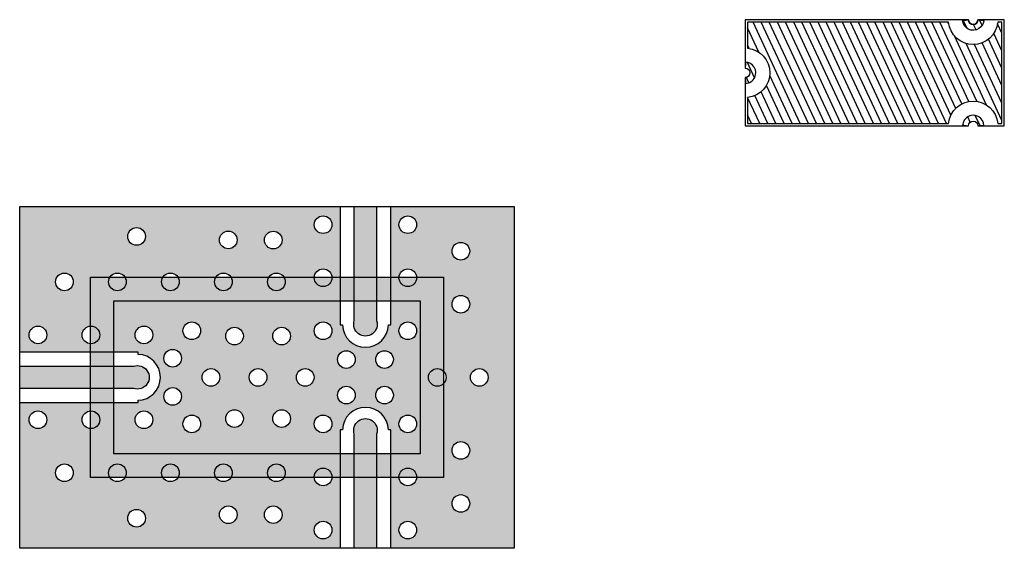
# Model space of a CAD drawing. Header units: inches. Extents: x 1.726 to 2.562, y 2.138 to 2.586.
import ezdxf

# ---------------------------------------------------------------- set-up
doc = ezdxf.new("R2010")
doc.units = ezdxf.units.IN
doc.header["$MEASUREMENT"] = 0
for name, color, linetype in [('BOTTOM SELECTIVE', 23, 'Continuous'), ('BOTTOM SELECTIVE HATCH', 23, 'Continuous'), ('PWB', 136, 'Continuous'), ('PWB DRILL', 150, 'Continuous'), ('PWB SOLDER DAM TOP', 114, 'Continuous'), ('PWB SOLDER DAM TOP HATCH', 114, 'Continuous'), ('PWB TOP', 41, 'Continuous'), ('PWB TOP HATCH', 41, 'Continuous'), ('SUBSTRATE', 122, 'Continuous')]:
    doc.layers.add(name, color=color, linetype=linetype)
doc.layers.get('0').off()

# ---------------------------------------------------------------- blocks, each defined once
blk = doc.blocks.new('09692A')
at = {"layer": 'BOTTOM SELECTIVE HATCH', "ltscale": 0.1, "transparency": 33554687}
h = blk.add_hatch(dxfattribs=at)
h.set_pattern_fill('ANSI31', color=256, scale=0.05, angle=250, style=0)
h.set_pattern_definition([(295, (2.305680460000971, -4.302977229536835), (0.0056644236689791, 0.0026413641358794), [])])
edge = h.paths.add_edge_path()
edge.add_arc((0.1952000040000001, 0.0915999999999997), 0.0089999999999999, 181.9102131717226, 302.9867070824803, ccw=False)
edge.add_line((0.1862050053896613, 0.0912999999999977), (0.1892000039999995, 0.0912999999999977))
edge.add_line((0.1892000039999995, 0.0912999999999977), (0.1892000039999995, 0.0915999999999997))
edge.add_line((0.1892000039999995, 0.0915999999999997), (0.1912000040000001, 0.0915999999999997))
edge.add_arc((0.1952000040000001, 0.0915999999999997), 0.004, 180, 360)
edge.add_line((0.1992000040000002, 0.0915999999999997), (0.2012000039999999, 0.091599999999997))
edge.add_line((0.2012000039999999, 0.091599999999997), (0.2012000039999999, 0.0912999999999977))
edge.add_line((0.2012000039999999, 0.0912999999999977), (0.204195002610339, 0.0912999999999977))
edge.add_arc((0.1952000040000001, 0.0915999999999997), 0.0089999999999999, 302.9867070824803, 358.08978682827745, ccw=False)
edge = h.paths.add_edge_path()
edge.add_arc((0.1952000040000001, 0.0015999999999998), 0.0089999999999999, 57.0132929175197, 178.0897868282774)
edge.add_line((0.1862050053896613, 0.0019000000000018), (0.1892000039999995, 0.0019000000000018))
edge.add_line((0.1892000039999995, 0.0019000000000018), (0.1892000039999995, 0.0015999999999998))
edge.add_line((0.1892000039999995, 0.0015999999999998), (0.1912000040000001, 0.0015999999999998))
edge.add_arc((0.1952000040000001, 0.0015999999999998), 0.004, 0, 180, ccw=False)
edge.add_line((0.1992000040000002, 0.0015999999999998), (0.2012000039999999, 0.0016000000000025))
edge.add_line((0.2012000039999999, 0.0016000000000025), (0.2012000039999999, 0.0019000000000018))
edge.add_line((0.2012000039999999, 0.0019000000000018), (0.204195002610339, 0.0019000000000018))
edge.add_arc((0.1952000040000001, 0.0015999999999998), 0.0089999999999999, 1.910213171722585, 57.01329291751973)
edge = h.paths.add_edge_path()
edge.add_line((0.0019000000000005, 0.0555949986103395), (0.0019000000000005, 0.0526))
edge.add_line((0.0019000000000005, 0.0526), (0.0016000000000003, 0.0526))
edge.add_line((0.0016000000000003, 0.0526), (0.0016000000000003, 0.0506000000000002))
edge.add_arc((0.0016000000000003, 0.0465999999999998), 0.0040000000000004, -90, 90, ccw=False)
edge.add_line((0.0016000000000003, 0.0425999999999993), (0.0016000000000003, 0.0405999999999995))
edge.add_line((0.0016000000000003, 0.0405999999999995), (0.0019000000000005, 0.0405999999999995))
edge.add_line((0.0019000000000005, 0.0405999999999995), (0.0019000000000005, 0.037605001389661))
edge.add_arc((0.0016000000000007, 0.0465999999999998), 0.0089999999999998, 271.910213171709, 334.3207113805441)
edge.add_arc((0.0016000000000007, 0.0466000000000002), 0.0090000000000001, 334.3207113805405, 448.0897868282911)
edge = h.paths.add_edge_path()
edge.add_arc((0.1952000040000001, 0.0916000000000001), 0.021, 185.4650237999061, 354.5349762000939, ccw=False)
edge.add_line((0.1742954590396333, 0.0895999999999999), (0.0036, 0.0895999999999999))
edge.add_line((0.0036, 0.0895999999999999), (0.0036, 0.0675045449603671))
edge.add_arc((0.0015999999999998, 0.0465999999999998), 0.0210000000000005, -84.53497620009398, 84.53497620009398, ccw=False)
edge.add_line((0.0036, 0.0256954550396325), (0.0036, 0.0035999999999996))
edge.add_line((0.0036, 0.0035999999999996), (0.1742954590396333, 0.0035999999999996))
edge.add_arc((0.1952000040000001, 0.0015999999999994), 0.021, 5.465023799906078, 174.5349762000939, ccw=False)
edge.add_line((0.216104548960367, 0.0035999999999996), (0.2196000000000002, 0.0035999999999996))
edge.add_line((0.2196000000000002, 0.0035999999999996), (0.2196000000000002, 0.0895999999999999))
edge.add_line((0.2196000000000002, 0.0895999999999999), (0.216104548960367, 0.0895999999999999))
at = {"layer": 'BOTTOM SELECTIVE'}
blk.add_lwpolyline([(0.216104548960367, 0.0895999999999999, -0.9088932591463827), (0.1742954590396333, 0.0895999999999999), (0.0036, 0.0895999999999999), (0.0036, 0.0675045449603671, -0.9088932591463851), (0.0036, 0.0256954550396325), (0.0036, 0.0035999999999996), (0.1742954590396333, 0.0035999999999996, -0.9088932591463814), (0.216104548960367, 0.0035999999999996), (0.2196000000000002, 0.0035999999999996), (0.2196000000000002, 0.0895999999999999), (0.216104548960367, 0.0895999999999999)], format="xyb", close=True, dxfattribs=at)
at = {"layer": 'BOTTOM SELECTIVE', "ltscale": 0.1}
for points in [[(0.2001000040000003, 0.084050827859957, -0.5836301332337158), (0.1862050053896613, 0.0912999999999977), (0.1892000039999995, 0.0912999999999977), (0.1892000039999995, 0.0915999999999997), (0.1912000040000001, 0.0915999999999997, 1), (0.1992000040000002, 0.0915999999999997), (0.2012000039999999, 0.091599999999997), (0.2012000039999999, 0.0912999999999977), (0.204195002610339, 0.0912999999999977, -0.2451751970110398)], [(0.0019000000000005, 0.0555949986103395), (0.0019000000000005, 0.0526), (0.0016000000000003, 0.0526), (0.0016000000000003, 0.0506000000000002, -1), (0.0016000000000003, 0.0425999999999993), (0.0016000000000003, 0.0405999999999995), (0.0019000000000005, 0.0405999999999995), (0.0019000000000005, 0.037605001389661, 0.2792543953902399), (0.009711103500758, 0.0427, 0.5416517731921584)], [(0.2001000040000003, 0.0091491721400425, 0.5836301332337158), (0.1862050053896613, 0.0019000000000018), (0.1892000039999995, 0.0019000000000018), (0.1892000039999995, 0.0015999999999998), (0.1912000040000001, 0.0015999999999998, -1), (0.1992000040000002, 0.0015999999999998), (0.2012000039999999, 0.0016000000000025), (0.2012000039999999, 0.0019000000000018), (0.204195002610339, 0.0019000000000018, 0.2451751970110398)]]:
    blk.add_lwpolyline(points, format="xyb", close=True, dxfattribs=at)
at = {"layer": 'SUBSTRATE'}
blk.add_lwpolyline([(0.2216, 0.0915999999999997), (0.1992000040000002, 0.0915999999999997, -1), (0.1912000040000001, 0.0915999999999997), (0.0016000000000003, 0.0915999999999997), (0.0016000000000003, 0.0506000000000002, -1), (0.0016000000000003, 0.0425999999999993), (0.0016000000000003, 0.0015999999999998), (0.1912000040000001, 0.0015999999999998, -1), (0.1992000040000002, 0.0015999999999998), (0.2216, 0.0015999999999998), (0.2216, 0.0915999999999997)], format="xyb", close=True, dxfattribs=at)

msp = doc.modelspace()

# ---------------------------------------------------------------- hatches: boundary and pattern name
at = {"layer": 'PWB SOLDER DAM TOP HATCH', "ltscale": 0.1, "transparency": 33554508}
h = msp.add_hatch(color=256, dxfattribs=at)
h.paths.add_polyline_path([(1.78635092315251, 2.367900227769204), (2.08635092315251, 2.367900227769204), (2.08635092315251, 2.197900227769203), (1.78635092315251, 2.197900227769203)])
h.paths.add_polyline_path([(1.806350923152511, 2.347900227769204), (2.06635092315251, 2.347900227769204), (2.06635092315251, 2.217900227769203), (1.806350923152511, 2.217900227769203)], flags=16)
at = {"layer": 'PWB TOP HATCH'}
h = msp.add_hatch(color=256, dxfattribs=at)
h.dxf.hatch_style = 1
h.paths.add_polyline_path([(1.998475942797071, 2.238400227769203), (2.00045733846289, 2.238400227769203, -0.9746794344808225), (2.039444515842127, 2.238400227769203), (2.041425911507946, 2.238400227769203), (2.041425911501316, 2.137900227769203), (2.14635092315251, 2.137900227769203), (2.14635092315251, 2.427900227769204), (2.041425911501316, 2.427900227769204), (2.041425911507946, 2.327400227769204), (2.039444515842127, 2.327400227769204, -0.9746794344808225), (2.00045733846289, 2.327400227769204), (1.998475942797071, 2.327400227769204), (1.998475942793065, 2.427900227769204), (1.72635092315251, 2.427900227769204), (1.72635092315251, 2.304375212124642), (1.826850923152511, 2.304375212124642), (1.826850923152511, 2.302393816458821, -0.974679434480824), (1.826850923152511, 2.263406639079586), (1.826850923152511, 2.261425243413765), (1.72635092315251, 2.261425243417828), (1.72635092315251, 2.137900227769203), (1.998475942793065, 2.137900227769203)])
h.paths.add_polyline_path([(1.861847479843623, 2.201925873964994, -1), (1.846847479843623, 2.201925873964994, -1)], flags=16)
h.paths.add_polyline_path([(1.824350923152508, 2.246925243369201, -1), (1.839350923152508, 2.246925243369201, -1)], flags=16)
h.paths.add_polyline_path([(1.816847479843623, 2.201925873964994, -1), (1.801847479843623, 2.201925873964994, -1)], flags=16)
h.paths.add_polyline_path([(1.865006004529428, 2.243400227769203, -1), (1.880006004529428, 2.243400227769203, -1)], flags=16)
h.paths.add_polyline_path([(1.848749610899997, 2.26671169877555, -1), (1.863749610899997, 2.26671169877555, -1)], flags=16)
h.paths.add_polyline_path([(1.833096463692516, 2.16339606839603, -1), (1.818096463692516, 2.16339606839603, -1)], flags=16)
h.paths.add_polyline_path([(1.779353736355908, 2.246925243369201, -1), (1.794353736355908, 2.246925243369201, -1)], flags=16)
h.paths.add_polyline_path([(1.906847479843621, 2.201925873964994, -1), (1.891847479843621, 2.201925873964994, -1)], flags=16)
h.paths.add_polyline_path([(1.771847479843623, 2.201925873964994, -1), (1.756847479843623, 2.201925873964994, -1)], flags=16)
h.paths.add_polyline_path([(1.901262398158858, 2.247900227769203, -1), (1.916262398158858, 2.247900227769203, -1)], flags=16)
h.paths.add_polyline_path([(1.848749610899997, 2.299088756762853, -1), (1.863749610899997, 2.299088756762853, -1)], flags=16)
h.paths.add_polyline_path([(1.881262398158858, 2.282900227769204, -1), (1.896262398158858, 2.282900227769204, -1)], flags=16)
h.paths.add_polyline_path([(1.910985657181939, 2.166375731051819, -1), (1.895985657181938, 2.166375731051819, -1)], flags=16)
h.paths.add_polyline_path([(1.734353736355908, 2.246925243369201, -1), (1.749353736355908, 2.246925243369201, -1)], flags=16)
h.paths.add_polyline_path([(1.824350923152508, 2.318875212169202, -1), (1.839350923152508, 2.318875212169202, -1)], flags=16)
h.paths.add_polyline_path([(1.951847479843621, 2.201925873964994, -1), (1.936847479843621, 2.201925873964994, -1)], flags=16)
h.paths.add_polyline_path([(1.865006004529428, 2.322400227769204, -1), (1.880006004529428, 2.322400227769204, -1)], flags=16)
h.paths.add_polyline_path([(1.779353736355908, 2.318875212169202, -1), (1.794353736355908, 2.318875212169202, -1)], flags=16)
h.paths.add_polyline_path([(1.921262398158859, 2.282900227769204, -1), (1.936262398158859, 2.282900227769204, -1)], flags=16)
h.paths.add_polyline_path([(1.941262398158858, 2.247900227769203, -1), (1.956262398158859, 2.247900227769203, -1)], flags=16)
h.paths.add_polyline_path([(1.949161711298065, 2.166416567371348, -1), (1.934161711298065, 2.166416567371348, -1)], flags=16)
h.paths.add_polyline_path([(1.901262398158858, 2.317900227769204, -1), (1.916262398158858, 2.317900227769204, -1)], flags=16)
h.paths.add_polyline_path([(1.734353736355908, 2.318875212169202, -1), (1.749353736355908, 2.318875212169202, -1)], flags=16)
h.paths.add_polyline_path([(1.846847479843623, 2.363874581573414, -1), (1.861847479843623, 2.363874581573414, -1)], flags=16)
h.paths.add_polyline_path([(1.801847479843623, 2.363874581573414, -1), (1.816847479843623, 2.363874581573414, -1)], flags=16)
h.paths.add_polyline_path([(1.96126239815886, 2.282900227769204, -1), (1.97626239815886, 2.282900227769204, -1)], flags=16)
h.paths.add_polyline_path([(1.991475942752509, 2.198403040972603, -1), (1.976475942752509, 2.198403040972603, -1)], flags=16)
h.paths.add_polyline_path([(1.976475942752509, 2.243400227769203, -1), (1.991475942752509, 2.243400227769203, -1)], flags=16)
h.paths.add_polyline_path([(1.941262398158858, 2.317900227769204, -1), (1.956262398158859, 2.317900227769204, -1)], flags=16)
h.paths.add_polyline_path([(1.891847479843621, 2.363874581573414, -1), (1.906847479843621, 2.363874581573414, -1)], flags=16)
h.paths.add_polyline_path([(1.756847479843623, 2.363874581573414, -1), (1.771847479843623, 2.363874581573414, -1)], flags=16)
h.paths.add_polyline_path([(1.991475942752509, 2.153405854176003, -1), (1.976475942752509, 2.153405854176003, -1)], flags=16)
h.paths.add_polyline_path([(1.996262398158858, 2.267798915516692, -1), (2.011262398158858, 2.267798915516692, -1)], flags=16)
h.paths.add_polyline_path([(1.976475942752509, 2.322400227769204, -1), (1.991475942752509, 2.322400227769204, -1)], flags=16)
h.paths.add_polyline_path([(1.936847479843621, 2.363874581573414, -1), (1.951847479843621, 2.363874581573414, -1)], flags=16)
h.paths.add_polyline_path([(1.818096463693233, 2.402404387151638, -1), (1.833096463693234, 2.402404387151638, -1)], flags=16)
h.paths.add_polyline_path([(1.996262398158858, 2.298001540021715, -1), (2.011262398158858, 2.298001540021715, -1)], flags=16)
h.paths.add_polyline_path([(1.895985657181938, 2.399424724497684, -1), (1.910985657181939, 2.399424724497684, -1)], flags=16)
h.paths.add_polyline_path([(2.028639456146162, 2.267798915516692, -1), (2.043639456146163, 2.267798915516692, -1)], flags=16)
h.paths.add_polyline_path([(1.934161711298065, 2.399383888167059, -1), (1.949161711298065, 2.399383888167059, -1)], flags=16)
h.paths.add_polyline_path([(1.976475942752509, 2.367397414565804, -1), (1.991475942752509, 2.367397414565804, -1)], flags=16)
h.paths.add_polyline_path([(2.028639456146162, 2.298001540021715, -1), (2.043639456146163, 2.298001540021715, -1)], flags=16)
h.paths.add_polyline_path([(2.063425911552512, 2.198403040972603, -1), (2.048425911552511, 2.198403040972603, -1)], flags=16)
h.paths.add_polyline_path([(2.048425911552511, 2.243400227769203, -1), (2.063425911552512, 2.243400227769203, -1)], flags=16)
h.paths.add_polyline_path([(2.063425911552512, 2.153405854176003, -1), (2.048425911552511, 2.153405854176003, -1)], flags=16)
h.paths.add_polyline_path([(2.048425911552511, 2.322400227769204, -1), (2.063425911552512, 2.322400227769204, -1)], flags=16)
h.paths.add_polyline_path([(1.976475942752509, 2.412394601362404, -1), (1.991475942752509, 2.412394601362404, -1)], flags=16)
h.paths.add_polyline_path([(2.073456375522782, 2.282900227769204, -1), (2.088456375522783, 2.282900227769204, -1)], flags=16)
h.paths.add_polyline_path([(2.108456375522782, 2.220901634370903, -1), (2.093456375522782, 2.220901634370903, -1)], flags=16)
h.paths.add_polyline_path([(2.048425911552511, 2.367397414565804, -1), (2.063425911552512, 2.367397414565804, -1)], flags=16)
h.paths.add_polyline_path([(2.108456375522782, 2.175904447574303, -1), (2.093456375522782, 2.175904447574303, -1)], flags=16)
h.paths.add_polyline_path([(2.109122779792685, 2.282900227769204, -1), (2.124122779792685, 2.282900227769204, -1)], flags=16)
h.paths.add_polyline_path([(2.048425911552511, 2.412394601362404, -1), (2.063425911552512, 2.412394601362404, -1)], flags=16)
h.paths.add_polyline_path([(2.093456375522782, 2.344898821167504, -1), (2.108456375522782, 2.344898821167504, -1)], flags=16)
h.paths.add_polyline_path([(2.093456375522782, 2.389896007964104, -1), (2.108456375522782, 2.389896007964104, -1)], flags=16)
h.paths.add_polyline_path([(1.823228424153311, 2.292400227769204), (1.72635092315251, 2.29240022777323), (1.72635092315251, 2.273400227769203), (1.823228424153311, 2.273400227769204, 1.381315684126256)], flags=17)
h.paths.add_polyline_path([(2.029450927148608, 2.427900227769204), (2.010450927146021, 2.427900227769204), (2.010450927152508, 2.331022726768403, 1.381315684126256), (2.029450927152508, 2.331022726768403)], flags=17)
h.paths.add_polyline_path([(2.029450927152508, 2.234777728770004, 1.381315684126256), (2.010450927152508, 2.234777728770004), (2.010450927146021, 2.137900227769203), (2.029450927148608, 2.137900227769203)], flags=17)

# ---------------------------------------------------------------- linework, layer by layer
at = {"layer": 'PWB'}
msp.add_lwpolyline([(1.72635092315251, 2.427900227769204), (2.14635092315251, 2.427900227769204), (2.14635092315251, 2.137900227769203), (1.72635092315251, 2.137900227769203)], close=True, dxfattribs=at)
at = {"layer": 'PWB DRILL', "linetype": 'Continuous'}
for centre in [(1.983975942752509, 2.412394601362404), (2.055925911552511, 2.412394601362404), (1.941661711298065, 2.399383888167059), (2.100956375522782, 2.389896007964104), (1.983975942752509, 2.367397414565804), (2.055925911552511, 2.367397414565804), (1.764347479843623, 2.363874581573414), (1.809347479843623, 2.363874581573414), (1.854347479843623, 2.363874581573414), (1.899347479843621, 2.363874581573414), (1.944347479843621, 2.363874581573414), (2.100956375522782, 2.344898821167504), (1.741853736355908, 2.318875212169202), (1.786853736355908, 2.318875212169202), (1.831850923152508, 2.318875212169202), (1.872506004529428, 2.322400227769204), (1.908762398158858, 2.317900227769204), (1.948762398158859, 2.317900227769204), (1.983975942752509, 2.322400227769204), (2.055925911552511, 2.322400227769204), (1.856249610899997, 2.299088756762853), (2.003762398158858, 2.298001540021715), (2.036139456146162, 2.298001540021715), (1.888762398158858, 2.282900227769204), (1.928762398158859, 2.282900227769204), (1.96876239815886, 2.282900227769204), (2.080956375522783, 2.282900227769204), (2.116622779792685, 2.282900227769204), (1.856249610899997, 2.26671169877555), (2.003762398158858, 2.267798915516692), (2.036139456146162, 2.267798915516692), (1.741853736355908, 2.246925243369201), (1.786853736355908, 2.246925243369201), (1.831850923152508, 2.246925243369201), (1.872506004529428, 2.243400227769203), (1.908762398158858, 2.247900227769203), (1.948762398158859, 2.247900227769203), (1.983975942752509, 2.243400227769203), (2.055925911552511, 2.243400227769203), (2.100956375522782, 2.220901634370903), (1.764347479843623, 2.201925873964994), (1.809347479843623, 2.201925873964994), (1.854347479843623, 2.201925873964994), (1.899347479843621, 2.201925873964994), (1.944347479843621, 2.201925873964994), (1.983975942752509, 2.198403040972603), (2.055925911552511, 2.198403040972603), (2.100956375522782, 2.175904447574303), (1.941661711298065, 2.166416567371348), (1.983975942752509, 2.153405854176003), (2.055925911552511, 2.153405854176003)]:
    msp.add_circle(centre, 0.0075, dxfattribs=at)
at = {"layer": 'PWB DRILL'}
for centre in [(1.825596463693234, 2.402404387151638), (1.903485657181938, 2.399424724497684), (1.903485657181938, 2.166375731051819), (1.825596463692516, 2.16339606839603)]:
    msp.add_circle(centre, 0.0075, dxfattribs=at)
at = {"layer": 'PWB SOLDER DAM TOP'}
for points in [[(1.78635092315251, 2.367900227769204), (2.08635092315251, 2.367900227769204), (2.08635092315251, 2.197900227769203), (1.78635092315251, 2.197900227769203)], [(1.806350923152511, 2.347900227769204), (2.06635092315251, 2.347900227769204), (2.06635092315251, 2.217900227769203), (1.806350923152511, 2.217900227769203)], [(1.806350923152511, 2.347900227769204), (2.06635092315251, 2.347900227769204), (2.06635092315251, 2.217900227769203), (1.806350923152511, 2.217900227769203)]]:
    msp.add_lwpolyline(points, close=True, dxfattribs=at)
at = {"layer": 'PWB TOP'}
for points in [[(2.041425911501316, 2.427900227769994), (2.14635092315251, 2.427900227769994), (2.14635092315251, 2.137900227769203), (2.041425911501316, 2.137900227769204), (2.041425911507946, 2.238400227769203), (2.039444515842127, 2.238400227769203, 0.9746794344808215), (2.00045733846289, 2.238400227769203), (1.998475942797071, 2.238400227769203), (1.998475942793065, 2.13790022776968), (1.72635092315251, 2.137900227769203), (1.72635092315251, 2.261425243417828), (1.826850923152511, 2.261425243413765), (1.826850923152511, 2.263406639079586, 0.9746794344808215), (1.826850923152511, 2.302393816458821), (1.826850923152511, 2.304375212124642), (1.72635092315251, 2.304375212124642), (1.72635092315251, 2.427900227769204), (1.998475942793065, 2.427900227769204), (1.998475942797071, 2.327400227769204), (2.00045733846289, 2.327400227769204, 0.9746794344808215), (2.039444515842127, 2.327400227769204), (2.041425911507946, 2.327400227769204)], [(2.010450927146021, 2.427900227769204), (2.029450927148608, 2.427900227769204), (2.029450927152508, 2.331022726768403, -1.381315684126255), (2.010450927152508, 2.331022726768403)], [(1.72635092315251, 2.29240022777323), (1.823228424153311, 2.292400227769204, -1.381315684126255), (1.823228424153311, 2.273400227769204), (1.726350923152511, 2.273400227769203)], [(2.010450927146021, 2.137900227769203), (2.010450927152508, 2.234777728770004, -1.381315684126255), (2.029450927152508, 2.234777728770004), (2.029450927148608, 2.137900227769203)]]:
    msp.add_lwpolyline(points, format="xyb", close=True, dxfattribs=at)

# ---------------------------------------------------------------- block references
msp.add_blockref('09692A', (2.340815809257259, 2.494638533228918))

doc.saveas('drawing.dxf')
